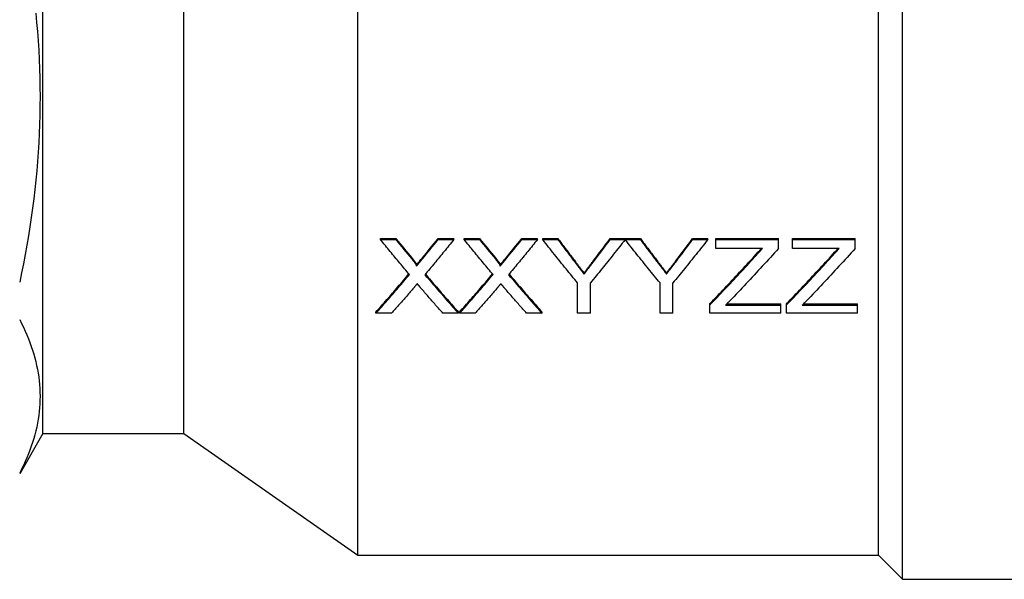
# Model space of a CAD drawing. Header units: millimetres. Extents: x 56 to 3741, y 0 to 455.
# Tile 2 of 11: x 293 to 342, y 163 to 190. Entities that reach past the tile are written whole.
import ezdxf

# ---------------------------------------------------------------- set-up
doc = ezdxf.new("R2010")
doc.units = ezdxf.units.MM
doc.layers.add('DETAIL', color=2, linetype='Continuous')

msp = doc.modelspace()

# ---------------------------------------------------------------- linework, layer by layer
at = {"layer": 'DETAIL'}
for p, q in [((336.515, 162.624), (336.515, 231.624)), ((309.455, 163.824), (309.455, 230.424)), ((335.315, 163.824), (335.315, 230.424)), ((293.815, 169.874), (293.815, 224.374)), ((300.815, 169.874), (300.815, 224.374)), ((310.585, 179.508), (310.585, 179.561)), ((310.585, 179.561), (311.349, 179.561)), ((310.585, 179.508), (311.349, 179.508)), ((311.349, 179.508), (311.349, 179.561)), ((313.444, 179.508), (313.444, 179.561)), ((313.444, 179.561), (314.22, 179.561)), ((313.444, 179.508), (314.22, 179.508)), ((314.22, 179.508), (314.22, 179.561)), ((314.739, 179.508), (314.739, 179.561)), ((314.739, 179.561), (315.503, 179.561)), ((314.739, 179.508), (315.503, 179.508)), ((315.503, 179.508), (315.503, 179.561)), ((317.598, 179.508), (317.598, 179.561)), ((317.598, 179.561), (318.373, 179.561)), ((317.598, 179.508), (318.373, 179.508)), ((318.373, 179.508), (318.373, 179.561)), ((318.641, 179.508), (318.641, 179.561)), ((318.641, 179.561), (319.392, 179.561)), ((318.641, 179.508), (319.392, 179.508)), ((319.392, 179.508), (319.392, 179.561)), ((321.986, 179.561), (322.732, 179.568)), ((321.986, 179.508), (321.986, 179.561)), ((321.986, 179.508), (322.732, 179.515)), ((322.732, 179.515), (322.732, 179.568)), ((322.737, 179.508), (322.737, 179.561)), ((322.737, 179.561), (323.488, 179.561)), ((322.737, 179.508), (323.488, 179.508)), ((323.488, 179.508), (323.488, 179.561)), ((326.082, 179.508), (326.082, 179.561)), ((326.082, 179.561), (326.833, 179.561)), ((326.082, 179.508), (326.833, 179.508)), ((326.833, 179.508), (326.833, 179.561)), ((327.231, 179.508), (327.231, 179.561)), ((327.231, 179.561), (330.346, 179.561)), ((327.231, 179.508), (330.346, 179.508)), ((327.231, 179.068), (327.231, 179.508)), ((330.346, 179.508), (330.346, 179.561)), ((330.346, 179.068), (330.346, 179.508)), ((331.039, 179.508), (331.039, 179.561)), ((331.039, 179.561), (334.154, 179.561)), ((331.039, 179.508), (334.154, 179.508)), ((331.039, 179.068), (331.039, 179.508)), ((334.154, 179.508), (334.154, 179.561)), ((334.154, 179.068), (334.154, 179.508)), ((329.55, 179.068), (327.231, 179.068)), ((333.358, 179.068), (331.039, 179.068)), ((312.368, 178.192), (312.368, 178.248)), ((316.522, 178.192), (316.522, 178.248)), ((320.69, 177.799), (320.69, 177.857)), ((324.786, 177.799), (324.786, 177.857)), ((320.372, 175.846), (320.372, 177.354)), ((321.006, 175.846), (321.006, 177.354)), ((324.468, 175.846), (324.468, 177.354)), ((325.103, 175.846), (325.103, 177.354)), ((326.942, 176.267), (326.942, 176.329)), ((326.942, 175.846), (326.942, 176.267)), ((327.723, 176.25), (330.462, 176.25)), ((327.783, 176.312), (330.462, 176.312)), ((330.462, 176.25), (330.462, 176.312)), ((330.462, 175.846), (330.462, 176.25)), ((330.75, 176.267), (330.75, 176.329)), ((330.75, 175.846), (330.75, 176.267)), ((331.531, 176.25), (334.269, 176.25)), ((331.591, 176.312), (334.269, 176.312)), ((334.269, 176.25), (334.269, 176.312)), ((334.269, 175.846), (334.269, 176.25)), ((310.354, 175.846), (310.354, 175.909)), ((311.128, 175.846), (310.354, 175.846)), ((314.45, 175.846), (313.685, 175.846)), ((314.45, 175.846), (314.45, 175.909)), ((314.508, 175.846), (314.508, 175.909)), ((315.282, 175.846), (314.508, 175.846)), ((318.604, 175.846), (317.839, 175.846)), ((318.604, 175.846), (318.604, 175.909)), ((321.006, 175.846), (320.372, 175.846)), ((325.103, 175.846), (324.468, 175.846)), ((330.462, 175.846), (326.942, 175.846)), ((334.269, 175.846), (330.75, 175.846)), ((293.815, 169.874), (292.66, 167.874)), ((293.815, 169.874), (300.815, 169.874)), ((300.815, 169.874), (309.455, 163.824)), ((309.455, 163.824), (335.315, 163.824)), ((335.315, 163.824), (336.515, 162.624)), ((336.515, 162.624), (343.315, 162.624))]:
    msp.add_line(p, q, dxfattribs=at)
at = {"layer": 'DETAIL', "flags": 128}
for points in [[(293.458, 190.766), (293.502, 190.306), (293.541, 189.847), (293.575, 189.387), (293.604, 188.927), (293.627, 188.467), (293.646, 188.006), (293.659, 187.546), (293.667, 187.084), (293.67, 186.623), (293.668, 186.162), (293.66, 185.7), (293.647, 185.238), (293.629, 184.776), (293.606, 184.313), (293.577, 183.851), (293.544, 183.388), (293.505, 182.926), (293.461, 182.463), (293.412, 182), (293.358, 181.538), (293.299, 181.076), (293.235, 180.614), (293.167, 180.152), (293.094, 179.691), (293.016, 179.23), (292.933, 178.77), (292.846, 178.31), (292.755, 177.851), (292.66, 177.393)], [(312.017, 177.772), (311.958, 177.843), (311.898, 177.914), (311.838, 177.985), (311.779, 178.056), (311.719, 178.128), (311.659, 178.199), (311.6, 178.271), (311.54, 178.343), (311.48, 178.415), (311.42, 178.487), (311.361, 178.559), (311.301, 178.631), (311.241, 178.704), (311.182, 178.776), (311.122, 178.849), (311.062, 178.922), (311.003, 178.994), (310.943, 179.067), (310.883, 179.141), (310.824, 179.214), (310.764, 179.287), (310.704, 179.361), (310.645, 179.434), (310.585, 179.508)], [(314.22, 179.508), (314.16, 179.434), (314.1, 179.36), (314.04, 179.286), (313.981, 179.213), (313.921, 179.139), (313.861, 179.066), (313.802, 178.993), (313.742, 178.92), (313.682, 178.846), (313.623, 178.774), (313.563, 178.701), (313.503, 178.628), (313.444, 178.556), (313.384, 178.483), (313.324, 178.411), (313.265, 178.339), (313.205, 178.267), (313.145, 178.195), (313.086, 178.123), (313.026, 178.052), (312.966, 177.98), (312.906, 177.909), (312.847, 177.837), (312.787, 177.766)], [(316.171, 177.772), (316.111, 177.843), (316.052, 177.914), (315.992, 177.985), (315.932, 178.056), (315.873, 178.128), (315.813, 178.199), (315.753, 178.271), (315.694, 178.343), (315.634, 178.415), (315.574, 178.487), (315.515, 178.559), (315.455, 178.631), (315.395, 178.704), (315.336, 178.776), (315.276, 178.849), (315.216, 178.922), (315.157, 178.994), (315.097, 179.067), (315.037, 179.141), (314.977, 179.214), (314.918, 179.287), (314.858, 179.361), (314.798, 179.434), (314.739, 179.508)], [(318.373, 179.508), (318.314, 179.434), (318.254, 179.36), (318.194, 179.286), (318.135, 179.213), (318.075, 179.139), (318.015, 179.066), (317.956, 178.993), (317.896, 178.92), (317.836, 178.846), (317.777, 178.774), (317.717, 178.701), (317.657, 178.628), (317.597, 178.556), (317.538, 178.483), (317.478, 178.411), (317.418, 178.339), (317.359, 178.267), (317.299, 178.195), (317.239, 178.123), (317.18, 178.052), (317.12, 177.98), (317.06, 177.909), (317.001, 177.837), (316.941, 177.766)], [(320.372, 177.354), (320.3, 177.441), (320.228, 177.529), (320.156, 177.617), (320.083, 177.705), (320.011, 177.793), (319.939, 177.882), (319.867, 177.97), (319.795, 178.059), (319.723, 178.148), (319.651, 178.238), (319.579, 178.327), (319.506, 178.417), (319.434, 178.507), (319.362, 178.597), (319.29, 178.687), (319.218, 178.777), (319.146, 178.868), (319.074, 178.959), (319.002, 179.05), (318.93, 179.141), (318.857, 179.233), (318.785, 179.324), (318.713, 179.416), (318.641, 179.508)], [(319.392, 179.561), (319.428, 179.512), (319.465, 179.464), (319.501, 179.415), (319.537, 179.367), (319.574, 179.318), (319.61, 179.27), (319.646, 179.221), (319.683, 179.173), (319.719, 179.125), (319.756, 179.077), (319.792, 179.028), (319.828, 178.98), (319.865, 178.932), (319.901, 178.884), (319.937, 178.836), (319.974, 178.788), (320.01, 178.741), (320.046, 178.693), (320.083, 178.645), (320.119, 178.598), (320.156, 178.55), (320.192, 178.502), (320.228, 178.455), (320.265, 178.407)], [(319.392, 179.508), (319.428, 179.459), (319.465, 179.411), (319.501, 179.362), (319.537, 179.313), (319.574, 179.265), (319.61, 179.216), (319.646, 179.168), (319.683, 179.119), (319.719, 179.071), (319.756, 179.022), (319.792, 178.974), (319.828, 178.926), (319.865, 178.878), (319.901, 178.83), (319.937, 178.781), (319.974, 178.733), (320.01, 178.685), (320.046, 178.638), (320.083, 178.59), (320.119, 178.542), (320.156, 178.494), (320.192, 178.446), (320.228, 178.399), (320.265, 178.351)], [(322.732, 179.515), (322.66, 179.423), (322.588, 179.331), (322.516, 179.239), (322.444, 179.147), (322.372, 179.056), (322.3, 178.964), (322.228, 178.873), (322.157, 178.782), (322.085, 178.691), (322.013, 178.601), (321.941, 178.51), (321.869, 178.42), (321.797, 178.33), (321.725, 178.24), (321.653, 178.151), (321.582, 178.061), (321.51, 177.972), (321.438, 177.883), (321.366, 177.795), (321.294, 177.706), (321.222, 177.618), (321.15, 177.529), (321.078, 177.441), (321.006, 177.354)], [(324.468, 177.354), (324.396, 177.441), (324.324, 177.529), (324.252, 177.617), (324.18, 177.705), (324.107, 177.793), (324.035, 177.882), (323.963, 177.97), (323.891, 178.059), (323.819, 178.148), (323.747, 178.238), (323.675, 178.327), (323.603, 178.417), (323.531, 178.507), (323.458, 178.597), (323.386, 178.687), (323.314, 178.777), (323.242, 178.868), (323.17, 178.959), (323.098, 179.05), (323.026, 179.141), (322.954, 179.233), (322.881, 179.324), (322.809, 179.416), (322.737, 179.508)], [(323.488, 179.561), (323.524, 179.512), (323.561, 179.464), (323.597, 179.415), (323.634, 179.367), (323.67, 179.318), (323.706, 179.27), (323.743, 179.221), (323.779, 179.173), (323.815, 179.125), (323.852, 179.077), (323.888, 179.028), (323.924, 178.98), (323.961, 178.932), (323.997, 178.884), (324.034, 178.836), (324.07, 178.788), (324.106, 178.741), (324.143, 178.693), (324.179, 178.645), (324.215, 178.598), (324.252, 178.55), (324.288, 178.502), (324.324, 178.455), (324.361, 178.407)], [(323.488, 179.508), (323.524, 179.459), (323.561, 179.411), (323.597, 179.362), (323.634, 179.313), (323.67, 179.265), (323.706, 179.216), (323.743, 179.168), (323.779, 179.119), (323.815, 179.071), (323.852, 179.022), (323.888, 178.974), (323.924, 178.926), (323.961, 178.878), (323.997, 178.83), (324.034, 178.781), (324.07, 178.733), (324.106, 178.685), (324.143, 178.638), (324.179, 178.59), (324.215, 178.542), (324.252, 178.494), (324.288, 178.446), (324.324, 178.399), (324.361, 178.351)], [(326.833, 179.508), (326.761, 179.416), (326.689, 179.324), (326.617, 179.233), (326.545, 179.141), (326.473, 179.05), (326.401, 178.959), (326.329, 178.868), (326.256, 178.777), (326.184, 178.687), (326.112, 178.597), (326.04, 178.507), (325.968, 178.417), (325.896, 178.327), (325.824, 178.238), (325.752, 178.148), (325.68, 178.059), (325.607, 177.97), (325.535, 177.882), (325.463, 177.793), (325.391, 177.705), (325.319, 177.617), (325.247, 177.529), (325.175, 177.441), (325.103, 177.354)], [(330.346, 179.068), (330.246, 178.956), (330.146, 178.845), (330.046, 178.735), (329.946, 178.624), (329.845, 178.514), (329.745, 178.404), (329.645, 178.294), (329.545, 178.185), (329.445, 178.076), (329.345, 177.967), (329.244, 177.859), (329.144, 177.75), (329.044, 177.643), (328.944, 177.535), (328.844, 177.428), (328.744, 177.321), (328.643, 177.214), (328.543, 177.108), (328.443, 177.002), (328.343, 176.896), (328.243, 176.791), (328.143, 176.686), (328.042, 176.581), (327.942, 176.477)], [(334.154, 179.068), (334.054, 178.956), (333.954, 178.845), (333.853, 178.735), (333.753, 178.624), (333.653, 178.514), (333.553, 178.404), (333.453, 178.294), (333.353, 178.185), (333.252, 178.076), (333.152, 177.967), (333.052, 177.859), (332.952, 177.75), (332.852, 177.643), (332.752, 177.535), (332.651, 177.428), (332.551, 177.321), (332.451, 177.214), (332.351, 177.108), (332.251, 177.002), (332.151, 176.896), (332.05, 176.791), (331.95, 176.686), (331.85, 176.581), (331.75, 176.477)], [(312.134, 178.603), (312.15, 178.584), (312.165, 178.566), (312.179, 178.548), (312.192, 178.532), (312.205, 178.516), (312.216, 178.501), (312.227, 178.487), (312.237, 178.475), (312.247, 178.463), (312.253, 178.454), (312.259, 178.446), (312.269, 178.432), (312.283, 178.414), (312.294, 178.398), (312.305, 178.382), (312.315, 178.368), (312.324, 178.354), (312.332, 178.341), (312.34, 178.328), (312.347, 178.315), (312.354, 178.302), (312.361, 178.286), (312.367, 178.268), (312.368, 178.248)], [(312.134, 178.548), (312.15, 178.528), (312.165, 178.51), (312.179, 178.492), (312.192, 178.476), (312.205, 178.46), (312.216, 178.445), (312.227, 178.432), (312.237, 178.419), (312.247, 178.407), (312.255, 178.396), (312.263, 178.385), (312.269, 178.376), (312.283, 178.358), (312.295, 178.341), (312.305, 178.326), (312.315, 178.312), (312.323, 178.299), (312.33, 178.287), (312.341, 178.269), (312.35, 178.254), (312.356, 178.241), (312.363, 178.224), (312.367, 178.21), (312.368, 178.192)], [(316.288, 178.603), (316.304, 178.584), (316.319, 178.566), (316.333, 178.548), (316.346, 178.532), (316.359, 178.516), (316.37, 178.501), (316.381, 178.487), (316.391, 178.475), (316.4, 178.463), (316.407, 178.454), (316.413, 178.446), (316.423, 178.432), (316.436, 178.414), (316.448, 178.398), (316.459, 178.382), (316.469, 178.368), (316.478, 178.354), (316.486, 178.341), (316.494, 178.328), (316.501, 178.315), (316.508, 178.302), (316.515, 178.286), (316.52, 178.268), (316.522, 178.248)], [(316.288, 178.548), (316.304, 178.528), (316.319, 178.51), (316.333, 178.492), (316.346, 178.476), (316.359, 178.46), (316.37, 178.445), (316.381, 178.432), (316.391, 178.419), (316.4, 178.407), (316.409, 178.396), (316.416, 178.385), (316.423, 178.376), (316.436, 178.358), (316.448, 178.341), (316.459, 178.326), (316.469, 178.312), (316.477, 178.299), (316.484, 178.287), (316.495, 178.269), (316.504, 178.254), (316.51, 178.241), (316.517, 178.224), (316.521, 178.21), (316.522, 178.192)], [(326.942, 176.329), (327.035, 176.424), (327.127, 176.52), (327.219, 176.616), (327.312, 176.712), (327.404, 176.808), (327.496, 176.905), (327.589, 177.002), (327.681, 177.099), (327.773, 177.196), (327.866, 177.294), (327.958, 177.392), (328.05, 177.49), (328.143, 177.589), (328.235, 177.688), (328.327, 177.787), (328.42, 177.886), (328.512, 177.986), (328.604, 178.085), (328.697, 178.185), (328.789, 178.286), (328.881, 178.386), (328.974, 178.487), (329.066, 178.588), (329.158, 178.69)], [(326.942, 176.267), (327.035, 176.362), (327.127, 176.458), (327.219, 176.554), (327.312, 176.651), (327.404, 176.747), (327.496, 176.844), (327.589, 176.941), (327.681, 177.039), (327.773, 177.137), (327.866, 177.235), (327.958, 177.333), (328.05, 177.431), (328.143, 177.53), (328.235, 177.629), (328.327, 177.729), (328.42, 177.828), (328.512, 177.928), (328.604, 178.028), (328.697, 178.129), (328.789, 178.229), (328.881, 178.33), (328.974, 178.431), (329.066, 178.533), (329.158, 178.634)], [(330.75, 176.329), (330.842, 176.424), (330.935, 176.52), (331.027, 176.616), (331.119, 176.712), (331.212, 176.808), (331.304, 176.905), (331.396, 177.002), (331.489, 177.099), (331.581, 177.196), (331.673, 177.294), (331.766, 177.392), (331.858, 177.49), (331.95, 177.589), (332.043, 177.688), (332.135, 177.787), (332.227, 177.886), (332.32, 177.986), (332.412, 178.085), (332.504, 178.185), (332.597, 178.286), (332.689, 178.386), (332.781, 178.487), (332.874, 178.588), (332.966, 178.69)], [(330.75, 176.267), (330.842, 176.362), (330.935, 176.458), (331.027, 176.554), (331.119, 176.651), (331.212, 176.747), (331.304, 176.844), (331.396, 176.941), (331.489, 177.039), (331.581, 177.137), (331.673, 177.235), (331.766, 177.333), (331.858, 177.431), (331.95, 177.53), (332.043, 177.629), (332.135, 177.729), (332.227, 177.828), (332.32, 177.928), (332.412, 178.028), (332.504, 178.129), (332.597, 178.229), (332.689, 178.33), (332.781, 178.431), (332.874, 178.533), (332.966, 178.634)], [(320.265, 178.407), (320.289, 178.376), (320.312, 178.346), (320.335, 178.316), (320.358, 178.287), (320.38, 178.258), (320.401, 178.231), (320.422, 178.204), (320.442, 178.178), (320.462, 178.152), (320.481, 178.127), (320.5, 178.104), (320.518, 178.08), (320.535, 178.058), (320.552, 178.036), (320.568, 178.015), (320.584, 177.994), (320.599, 177.975), (320.614, 177.956), (320.628, 177.938), (320.641, 177.92), (320.654, 177.903), (320.667, 177.887), (320.679, 177.872), (320.69, 177.857)], [(320.265, 178.351), (320.289, 178.32), (320.312, 178.289), (320.335, 178.259), (320.358, 178.23), (320.38, 178.202), (320.401, 178.174), (320.422, 178.147), (320.442, 178.121), (320.462, 178.095), (320.481, 178.07), (320.5, 178.046), (320.518, 178.023), (320.535, 178), (320.552, 177.979), (320.568, 177.957), (320.584, 177.937), (320.599, 177.917), (320.614, 177.898), (320.628, 177.88), (320.641, 177.863), (320.654, 177.846), (320.667, 177.83), (320.679, 177.814), (320.69, 177.799)], [(320.69, 177.857), (320.707, 177.878), (320.723, 177.9), (320.74, 177.921), (320.757, 177.943), (320.775, 177.965), (320.792, 177.988), (320.81, 178.011), (320.828, 178.034), (320.846, 178.058), (320.865, 178.082), (320.884, 178.106), (320.903, 178.13), (320.922, 178.155), (320.941, 178.18), (320.961, 178.206), (320.981, 178.232), (321.001, 178.258), (321.021, 178.284), (321.042, 178.311), (321.063, 178.338), (321.084, 178.366), (321.105, 178.393), (321.126, 178.422), (321.148, 178.45)], [(320.69, 177.799), (320.707, 177.821), (320.723, 177.842), (320.74, 177.864), (320.757, 177.886), (320.775, 177.908), (320.792, 177.931), (320.81, 177.954), (320.828, 177.977), (320.846, 178), (320.865, 178.024), (320.884, 178.049), (320.903, 178.073), (320.922, 178.098), (320.941, 178.123), (320.961, 178.149), (320.981, 178.175), (321.001, 178.201), (321.021, 178.228), (321.042, 178.255), (321.063, 178.282), (321.084, 178.309), (321.105, 178.337), (321.126, 178.365), (321.148, 178.394)], [(324.361, 178.407), (324.385, 178.376), (324.408, 178.346), (324.432, 178.316), (324.454, 178.287), (324.476, 178.258), (324.497, 178.231), (324.518, 178.204), (324.538, 178.178), (324.558, 178.152), (324.577, 178.127), (324.596, 178.104), (324.614, 178.08), (324.631, 178.058), (324.648, 178.036), (324.664, 178.015), (324.68, 177.994), (324.695, 177.975), (324.71, 177.956), (324.724, 177.938), (324.738, 177.92), (324.751, 177.903), (324.763, 177.887), (324.775, 177.872), (324.786, 177.857)], [(324.361, 178.351), (324.385, 178.32), (324.408, 178.289), (324.432, 178.259), (324.454, 178.23), (324.476, 178.202), (324.497, 178.174), (324.518, 178.147), (324.538, 178.121), (324.558, 178.095), (324.577, 178.07), (324.596, 178.046), (324.614, 178.023), (324.631, 178), (324.648, 177.979), (324.664, 177.957), (324.68, 177.937), (324.695, 177.917), (324.71, 177.898), (324.724, 177.88), (324.738, 177.863), (324.751, 177.846), (324.763, 177.83), (324.775, 177.814), (324.786, 177.799)], [(324.786, 177.857), (324.803, 177.878), (324.819, 177.9), (324.836, 177.921), (324.853, 177.943), (324.871, 177.965), (324.888, 177.988), (324.906, 178.011), (324.924, 178.034), (324.942, 178.058), (324.961, 178.082), (324.98, 178.106), (324.999, 178.13), (325.018, 178.155), (325.037, 178.18), (325.057, 178.206), (325.077, 178.232), (325.097, 178.258), (325.117, 178.284), (325.138, 178.311), (325.159, 178.338), (325.18, 178.366), (325.201, 178.393), (325.222, 178.422), (325.244, 178.45)], [(324.786, 177.799), (324.803, 177.821), (324.819, 177.842), (324.836, 177.864), (324.853, 177.886), (324.871, 177.908), (324.888, 177.931), (324.906, 177.954), (324.924, 177.977), (324.942, 178), (324.961, 178.024), (324.98, 178.049), (324.999, 178.073), (325.018, 178.098), (325.037, 178.123), (325.057, 178.149), (325.077, 178.175), (325.097, 178.201), (325.117, 178.228), (325.138, 178.255), (325.159, 178.282), (325.18, 178.309), (325.201, 178.337), (325.222, 178.365), (325.244, 178.394)], [(310.354, 175.909), (310.422, 175.986), (310.491, 176.063), (310.559, 176.14), (310.627, 176.217), (310.696, 176.295), (310.764, 176.372), (310.832, 176.45), (310.9, 176.528), (310.969, 176.607), (311.037, 176.685), (311.105, 176.764), (311.173, 176.842), (311.242, 176.921), (311.31, 177), (311.378, 177.08), (311.447, 177.159), (311.515, 177.239), (311.583, 177.319), (311.651, 177.399), (311.72, 177.479), (311.788, 177.559), (311.856, 177.64), (311.925, 177.72), (311.993, 177.801)], [(310.354, 175.846), (310.423, 175.924), (310.493, 176.002), (310.562, 176.081), (310.631, 176.159), (310.701, 176.238), (310.77, 176.317), (310.839, 176.396), (310.909, 176.476), (310.978, 176.555), (311.047, 176.635), (311.116, 176.715), (311.186, 176.796), (311.255, 176.876), (311.324, 176.956), (311.394, 177.037), (311.463, 177.118), (311.532, 177.199), (311.601, 177.281), (311.671, 177.362), (311.74, 177.444), (311.809, 177.526), (311.879, 177.608), (311.948, 177.69), (312.017, 177.772)], [(312.787, 177.766), (312.856, 177.684), (312.926, 177.602), (312.995, 177.52), (313.064, 177.439), (313.134, 177.357), (313.203, 177.276), (313.272, 177.195), (313.342, 177.114), (313.411, 177.034), (313.48, 176.953), (313.549, 176.873), (313.619, 176.793), (313.688, 176.713), (313.757, 176.633), (313.827, 176.553), (313.896, 176.474), (313.965, 176.395), (314.034, 176.316), (314.104, 176.237), (314.173, 176.158), (314.242, 176.08), (314.312, 176.002), (314.381, 175.924), (314.45, 175.846)], [(312.812, 177.795), (312.88, 177.715), (312.948, 177.634), (313.016, 177.554), (313.085, 177.474), (313.153, 177.394), (313.221, 177.314), (313.29, 177.235), (313.358, 177.155), (313.426, 177.076), (313.494, 176.997), (313.563, 176.918), (313.631, 176.839), (313.699, 176.761), (313.767, 176.683), (313.836, 176.604), (313.904, 176.526), (313.972, 176.449), (314.041, 176.371), (314.109, 176.294), (314.177, 176.216), (314.245, 176.139), (314.314, 176.063), (314.382, 175.986), (314.45, 175.909)], [(314.508, 175.909), (314.576, 175.986), (314.645, 176.063), (314.713, 176.14), (314.781, 176.217), (314.849, 176.295), (314.918, 176.372), (314.986, 176.45), (315.054, 176.528), (315.122, 176.607), (315.191, 176.685), (315.259, 176.764), (315.327, 176.842), (315.396, 176.921), (315.464, 177), (315.532, 177.08), (315.6, 177.159), (315.669, 177.239), (315.737, 177.319), (315.805, 177.399), (315.874, 177.479), (315.942, 177.559), (316.01, 177.64), (316.078, 177.72), (316.147, 177.801)], [(314.508, 175.846), (314.577, 175.924), (314.647, 176.002), (314.716, 176.081), (314.785, 176.159), (314.854, 176.238), (314.924, 176.317), (314.993, 176.396), (315.062, 176.476), (315.132, 176.555), (315.201, 176.635), (315.27, 176.715), (315.34, 176.796), (315.409, 176.876), (315.478, 176.956), (315.547, 177.037), (315.617, 177.118), (315.686, 177.199), (315.755, 177.281), (315.825, 177.362), (315.894, 177.444), (315.963, 177.526), (316.033, 177.608), (316.102, 177.69), (316.171, 177.772)], [(316.941, 177.766), (317.01, 177.684), (317.08, 177.602), (317.149, 177.52), (317.218, 177.439), (317.287, 177.357), (317.357, 177.276), (317.426, 177.195), (317.495, 177.114), (317.565, 177.034), (317.634, 176.953), (317.703, 176.873), (317.773, 176.793), (317.842, 176.713), (317.911, 176.633), (317.98, 176.553), (318.05, 176.474), (318.119, 176.395), (318.188, 176.316), (318.258, 176.237), (318.327, 176.158), (318.396, 176.08), (318.466, 176.002), (318.535, 175.924), (318.604, 175.846)], [(316.965, 177.795), (317.034, 177.715), (317.102, 177.634), (317.17, 177.554), (317.239, 177.474), (317.307, 177.394), (317.375, 177.314), (317.443, 177.235), (317.512, 177.155), (317.58, 177.076), (317.648, 176.997), (317.716, 176.918), (317.785, 176.839), (317.853, 176.761), (317.921, 176.683), (317.99, 176.604), (318.058, 176.526), (318.126, 176.449), (318.194, 176.371), (318.263, 176.294), (318.331, 176.216), (318.399, 176.139), (318.468, 176.063), (318.536, 175.986), (318.604, 175.909)], [(312.193, 177.066), (312.149, 177.014), (312.104, 176.962), (312.06, 176.911), (312.016, 176.859), (311.971, 176.808), (311.927, 176.756), (311.883, 176.705), (311.838, 176.654), (311.794, 176.603), (311.749, 176.552), (311.705, 176.501), (311.661, 176.45), (311.616, 176.399), (311.572, 176.349), (311.528, 176.298), (311.483, 176.247), (311.439, 176.197), (311.395, 176.146), (311.35, 176.096), (311.306, 176.046), (311.262, 175.996), (311.217, 175.946), (311.173, 175.896), (311.128, 175.846)], [(312.405, 177.314), (312.4, 177.308), (312.394, 177.301), (312.387, 177.294), (312.38, 177.285), (312.372, 177.276), (312.364, 177.266), (312.354, 177.255), (312.344, 177.244), (312.334, 177.231), (312.323, 177.218), (312.311, 177.205), (312.298, 177.19), (312.291, 177.182), (312.284, 177.173), (312.275, 177.163), (312.266, 177.152), (312.256, 177.14), (312.246, 177.128), (312.238, 177.119), (312.23, 177.109), (312.222, 177.099), (312.213, 177.089), (312.203, 177.077), (312.193, 177.066)], [(312.59, 177.099), (312.582, 177.108), (312.574, 177.117), (312.567, 177.126), (312.559, 177.135), (312.551, 177.144), (312.543, 177.153), (312.536, 177.162), (312.528, 177.171), (312.52, 177.18), (312.513, 177.189), (312.505, 177.197), (312.497, 177.206), (312.49, 177.215), (312.482, 177.224), (312.474, 177.233), (312.467, 177.242), (312.459, 177.251), (312.451, 177.26), (312.443, 177.269), (312.436, 177.278), (312.428, 177.287), (312.42, 177.296), (312.413, 177.305), (312.405, 177.314)], [(313.685, 175.846), (313.639, 175.897), (313.594, 175.948), (313.548, 176), (313.502, 176.051), (313.457, 176.103), (313.411, 176.155), (313.366, 176.206), (313.32, 176.258), (313.274, 176.31), (313.229, 176.362), (313.183, 176.414), (313.137, 176.466), (313.092, 176.519), (313.046, 176.571), (313, 176.623), (312.955, 176.676), (312.909, 176.728), (312.864, 176.781), (312.818, 176.834), (312.772, 176.887), (312.727, 176.94), (312.681, 176.993), (312.635, 177.046), (312.59, 177.099)], [(316.347, 177.066), (316.303, 177.014), (316.258, 176.962), (316.214, 176.911), (316.169, 176.859), (316.125, 176.808), (316.081, 176.756), (316.036, 176.705), (315.992, 176.654), (315.948, 176.603), (315.903, 176.552), (315.859, 176.501), (315.815, 176.45), (315.77, 176.399), (315.726, 176.349), (315.682, 176.298), (315.637, 176.247), (315.593, 176.197), (315.548, 176.146), (315.504, 176.096), (315.46, 176.046), (315.415, 175.996), (315.371, 175.946), (315.327, 175.896), (315.282, 175.846)], [(316.559, 177.314), (316.553, 177.308), (316.548, 177.301), (316.541, 177.294), (316.534, 177.285), (316.526, 177.276), (316.517, 177.266), (316.508, 177.255), (316.498, 177.244), (316.488, 177.231), (316.477, 177.218), (316.465, 177.205), (316.452, 177.19), (316.445, 177.182), (316.437, 177.173), (316.429, 177.163), (316.42, 177.152), (316.41, 177.14), (316.4, 177.128), (316.392, 177.119), (316.384, 177.109), (316.376, 177.099), (316.367, 177.089), (316.357, 177.077), (316.347, 177.066)], [(316.744, 177.099), (316.736, 177.108), (316.728, 177.117), (316.72, 177.126), (316.713, 177.135), (316.705, 177.144), (316.697, 177.153), (316.69, 177.162), (316.682, 177.171), (316.674, 177.18), (316.667, 177.189), (316.659, 177.197), (316.651, 177.206), (316.643, 177.215), (316.636, 177.224), (316.628, 177.233), (316.62, 177.242), (316.613, 177.251), (316.605, 177.26), (316.597, 177.269), (316.59, 177.278), (316.582, 177.287), (316.574, 177.296), (316.566, 177.305), (316.559, 177.314)], [(317.839, 175.846), (317.793, 175.897), (317.748, 175.948), (317.702, 176), (317.656, 176.051), (317.611, 176.103), (317.565, 176.155), (317.519, 176.206), (317.474, 176.258), (317.428, 176.31), (317.382, 176.362), (317.337, 176.414), (317.291, 176.466), (317.246, 176.519), (317.2, 176.571), (317.154, 176.623), (317.109, 176.676), (317.063, 176.728), (317.017, 176.781), (316.972, 176.834), (316.926, 176.887), (316.88, 176.94), (316.835, 176.993), (316.789, 177.046), (316.744, 177.099)], [(292.66, 175.531), (292.755, 175.341), (292.846, 175.152), (292.932, 174.962), (293.014, 174.772), (293.092, 174.583), (293.165, 174.393), (293.233, 174.203), (293.296, 174.013), (293.355, 173.823), (293.409, 173.633), (293.458, 173.443), (293.502, 173.252), (293.541, 173.062), (293.575, 172.872), (293.604, 172.681), (293.627, 172.49), (293.646, 172.3), (293.659, 172.109), (293.667, 171.918), (293.67, 171.727), (293.668, 171.536), (293.66, 171.344), (293.647, 171.153), (293.629, 170.961), (293.606, 170.77), (293.577, 170.578), (293.544, 170.387), (293.505, 170.195), (293.461, 170.004), (293.412, 169.812), (293.358, 169.62), (293.299, 169.429), (293.235, 169.238), (293.167, 169.046), (293.094, 168.855), (293.016, 168.664), (292.933, 168.474), (292.846, 168.283), (292.755, 168.093), (292.66, 167.903)]]:
    msp.add_lwpolyline(points, dxfattribs=at)
at = {"layer": 'DETAIL'}
for centre, major_axis, ratio, start_param, end_param in [((311.742, 205.692), (24.614, -42.499), 0.307476, 5.186352, 5.214527), ((311.742, 205.666), (24.585, -42.576), 0.306851, 5.186738, 5.21494), ((313.053, 205.62), (24.469, 42.429), 0.306598, 4.209644, 4.23788), ((313.053, 205.594), (24.441, 42.506), 0.305973, 4.209233, 4.237496), ((315.896, 205.692), (24.614, -42.499), 0.307476, 5.186352, 5.214527), ((315.896, 205.666), (24.585, -42.576), 0.306851, 5.186737, 5.21494), ((317.207, 205.62), (24.469, 42.429), 0.306598, 4.209644, 4.23788), ((317.207, 205.594), (24.441, 42.506), 0.305973, 4.209233, 4.237496), ((321.567, 204.387), (21.882, 41.196), 0.291109, 4.194238, 4.227837), ((321.567, 204.365), (21.859, 41.276), 0.290486, 4.193862, 4.22749), ((325.663, 204.387), (21.882, 41.196), 0.291109, 4.194238, 4.227837), ((325.663, 204.365), (21.859, 41.276), 0.290486, 4.193862, 4.22749), ((329.354, 207.592), (28.116, 44.377), 0.330186, 4.225779, 4.238148), ((329.354, 207.624), (28.153, 44.303), 0.330816, 4.226235, 4.237051), ((333.162, 207.592), (28.116, 44.377), 0.330186, 4.225779, 4.238148), ((333.162, 207.624), (28.153, 44.303), 0.330816, 4.226235, 4.237051), ((312.515, 205.932), (24.19, 42.596), 0.31775, 4.196969, 4.207571), ((312.515, 205.905), (24.162, 42.673), 0.317102, 4.196556, 4.207168), ((316.669, 205.932), (24.19, 42.596), 0.31775, 4.196969, 4.207571), ((316.669, 205.905), (24.162, 42.673), 0.317103, 4.196556, 4.207168), ((327.833, 208.95), (-26.681, -45.128), 0.37445, 1.002755, 1.009691), ((331.64, 208.95), (-26.681, -45.128), 0.374451, 1.002755, 1.00969)]:
    msp.add_ellipse(centre, major_axis=major_axis, ratio=ratio, start_param=start_param, end_param=end_param, dxfattribs=at)

doc.saveas('drawing.dxf')
